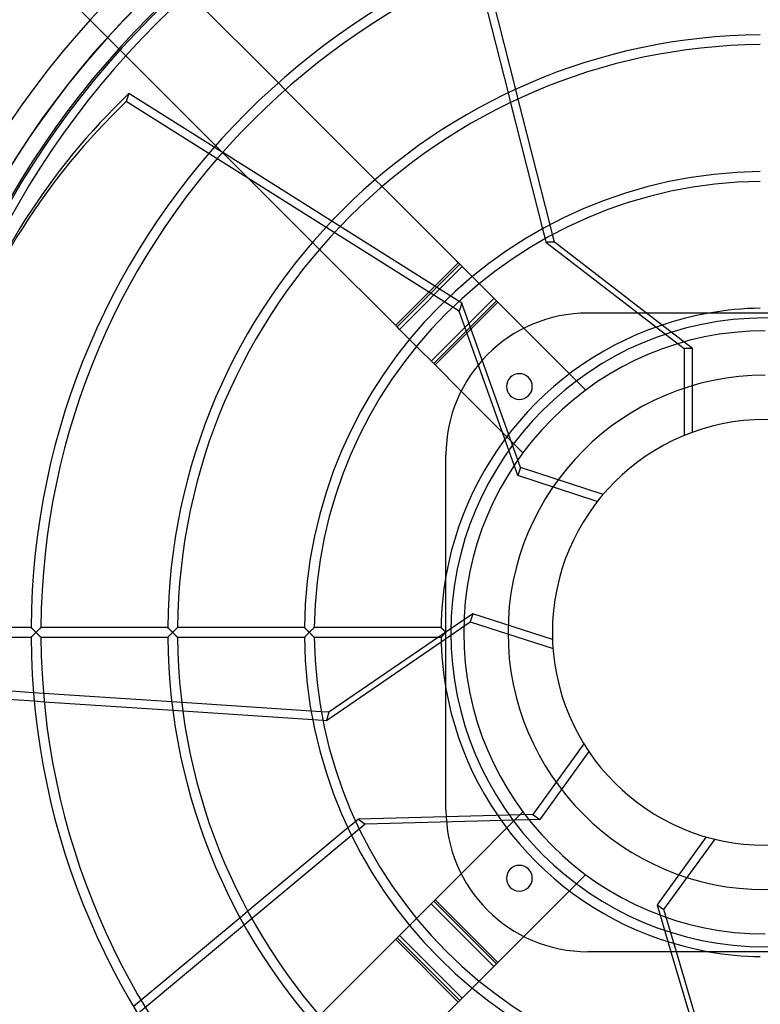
# Model space of a CAD drawing. Header units: millimetres. Extents: x -232 to 232, y -232 to 232.
# Tile 3 of 11: x -152 to -1, y -76 to 125. Entities that reach past the tile are written whole.
import ezdxf

# ---------------------------------------------------------------- set-up
doc = ezdxf.new("R2010")
doc.units = ezdxf.units.MM
doc.layers.add('HIDDEN', color=7, linetype='Continuous')
doc.layers.add('THICK', color=7, linetype='Continuous')

msp = doc.modelspace()

# ---------------------------------------------------------------- linework, layer by layer
at = {"layer": 'HIDDEN'}
for p, q in [((-131.54, 118.78), (-130.13, 117.36)), ((-97.67, 110.43), (-99.08, 111.85)), ((-50.28, 108.53), (-50.77, 110.5)), ((-129.49, 109.67), (-130.03, 108.03)), ((-52.32, 109.78), (-51.82, 107.8)), ((-62.27, 65.35), (-130.03, 108.03)), ((-110.43, 97.66), (-112.15, 98.74)), ((-111.85, 99.08), (-110.43, 97.67)), ((-61.74, 66.99), (-110.41, 97.64)), ((-77.95, 90.72), (-79.37, 92.13)), ((-43.29, 80.94), (-43.8, 82.94)), ((-45.32, 82.12), (-44.81, 80.12)), ((-92.13, 79.37), (-90.72, 77.95)), ((-62.46, 75.23), (-75.23, 62.46)), ((-58.21, 70.98), (-59.63, 72.4)), ((-67.97, 55.21), (-55.21, 67.97)), ((-67.47, 54.71), (-54.71, 67.47)), ((-61.74, 66.99), (-62.27, 65.35)), ((-49.84, 33.54), (-61.74, 66.99)), ((-50.37, 31.9), (-62.27, 65.35)), ((-36.1, 64.98), (-36.1, 64.98)), ((-25.87, 64.98), (-16.49, 57.76)), ((-14.77, 57.76), (-24.15, 64.98)), ((-36.54, 49.3), (-49.12, 61.88)), ((-70.98, 58.21), (-72.4, 59.63)), ((-16.49, 57.76), (-16.49, 40.06)), ((-14.77, 57.76), (-16.49, 57.76)), ((-14.77, 40.72), (-14.77, 57.76)), ((-61.88, 49.12), (-49.3, 36.54)), ((-36.54, 49.3), (-36.54, 49.3)), ((-64.98, 36.1), (-64.98, 36.1)), ((-49.3, 36.54), (-49.3, 36.54)), ((-49.84, 33.54), (-50.37, 31.9)), ((-33, 28.07), (-49.84, 33.54)), ((-34.17, 26.63), (-50.37, 31.9)), ((-59.5, 3.8), (-66.51, -1)), ((-65.95, -1.9), (-60.03, 2.16)), ((-59.5, 3.8), (-60.03, 2.16)), ((-60.03, 2.16), (-43.19, -3.31)), ((-43.3, -1.46), (-59.5, 3.8)), ((-149.42, 1), (-149.42, 1)), ((-149.42, 1), (-149.41, 0.99)), ((-149.41, 0.99), (-149.4, 0.98)), ((-149.4, 0.98), (-149.38, 0.96)), ((-149.38, 0.96), (-149.36, 0.94)), ((-149.36, 0.94), (-149.34, 0.92)), ((-149.34, 0.92), (-149.31, 0.89)), ((-149.31, 0.89), (-149.28, 0.86)), ((-149.28, 0.86), (-149.25, 0.83)), ((-149.25, 0.83), (-149.21, 0.79)), ((-149.21, 0.79), (-149.17, 0.75)), ((-149.17, 0.75), (-149.13, 0.71)), ((-149.13, 0.71), (-149.09, 0.67)), ((-149.09, 0.67), (-149.05, 0.63)), ((-149.05, 0.63), (-149, 0.58)), ((-149, 0.58), (-148.96, 0.54)), ((-148.96, 0.54), (-148.91, 0.49)), ((-148.91, 0.49), (-148.87, 0.44)), ((-148.87, 0.44), (-148.82, 0.4)), ((-148.82, 0.4), (-148.77, 0.35)), ((-148.77, 0.35), (-148.72, 0.3)), ((-148.72, 0.3), (-148.67, 0.25)), ((-148.67, 0.25), (-148.62, 0.2)), ((-148.62, 0.2), (-148.57, 0.15)), ((-148.57, 0.15), (-148.52, 0.1)), ((-148.52, 0.1), (-148.47, 0.05)), ((-148.47, 0.05), (-148.42, 0)), ((-148.42, 0), (-148.47, -0.05)), ((-148.42, 0), (-148.37, 0.06)), ((-148.37, -0.06), (-148.42, 0)), ((-148.37, 0.06), (-148.31, 0.11)), ((-148.31, 0.11), (-148.26, 0.16)), ((-148.26, 0.16), (-148.2, 0.22)), ((-148.2, 0.22), (-148.15, 0.27)), ((-148.15, 0.27), (-148.1, 0.32)), ((-148.1, 0.32), (-148.05, 0.38)), ((-148.05, 0.38), (-148, 0.43)), ((-148, 0.43), (-147.95, 0.47)), ((-147.95, 0.47), (-147.9, 0.52)), ((-147.9, 0.52), (-147.85, 0.57)), ((-147.85, 0.57), (-147.81, 0.61)), ((-147.81, 0.61), (-147.76, 0.66)), ((-147.76, 0.66), (-147.72, 0.7)), ((-147.72, 0.7), (-147.68, 0.74)), ((-147.68, 0.74), (-147.64, 0.78)), ((-147.64, 0.78), (-147.6, 0.82)), ((-147.6, 0.82), (-147.57, 0.85)), ((-147.57, 0.85), (-147.53, 0.89)), ((-147.53, 0.89), (-147.51, 0.91)), ((-147.51, 0.91), (-147.48, 0.94)), ((-147.48, 0.94), (-147.46, 0.96)), ((-147.46, 0.96), (-147.44, 0.98)), ((-147.44, 0.98), (-147.43, 0.99)), ((-147.43, 0.99), (-147.42, 1)), ((-147.42, 1), (-147.42, 1)), ((-121.6, 1), (-121.6, 1)), ((-121.6, 1), (-121.59, 0.99)), ((-121.59, 0.99), (-121.58, 0.98)), ((-121.58, 0.98), (-121.57, 0.96)), ((-121.57, 0.96), (-121.55, 0.94)), ((-121.55, 0.94), (-121.52, 0.92)), ((-121.52, 0.92), (-121.49, 0.89)), ((-121.49, 0.89), (-121.46, 0.86)), ((-121.46, 0.86), (-121.43, 0.83)), ((-121.43, 0.83), (-121.39, 0.79)), ((-121.39, 0.79), (-121.36, 0.75)), ((-121.36, 0.75), (-121.32, 0.71)), ((-121.32, 0.71), (-121.28, 0.67)), ((-121.28, 0.67), (-121.23, 0.63)), ((-121.23, 0.63), (-121.19, 0.58)), ((-121.19, 0.58), (-121.14, 0.54)), ((-121.14, 0.54), (-121.1, 0.49)), ((-121.1, 0.49), (-121.05, 0.44)), ((-121.05, 0.44), (-121, 0.4)), ((-121, 0.4), (-120.96, 0.35)), ((-120.96, 0.35), (-120.91, 0.3)), ((-120.91, 0.3), (-120.86, 0.25)), ((-120.86, 0.25), (-120.81, 0.2)), ((-120.81, 0.2), (-120.76, 0.15)), ((-120.76, 0.15), (-120.71, 0.1)), ((-120.71, 0.1), (-120.66, 0.05)), ((-120.66, 0.05), (-120.61, 0)), ((-120.61, 0), (-120.66, -0.05)), ((-120.61, 0), (-120.55, 0.06)), ((-120.55, -0.06), (-120.61, 0)), ((-120.55, 0.06), (-120.49, 0.12)), ((-120.49, 0.12), (-120.44, 0.17)), ((-120.44, 0.17), (-120.38, 0.23)), ((-120.38, 0.23), (-120.32, 0.28)), ((-120.32, 0.28), (-120.27, 0.34)), ((-120.27, 0.34), (-120.21, 0.39)), ((-120.21, 0.39), (-120.16, 0.44)), ((-120.16, 0.44), (-120.11, 0.5)), ((-120.11, 0.5), (-120.06, 0.54)), ((-120.06, 0.54), (-120.01, 0.59)), ((-120.01, 0.59), (-119.97, 0.64)), ((-119.97, 0.64), (-119.92, 0.68)), ((-119.92, 0.68), (-119.88, 0.73)), ((-119.88, 0.73), (-119.84, 0.77)), ((-119.84, 0.77), (-119.8, 0.81)), ((-119.8, 0.81), (-119.76, 0.84)), ((-119.76, 0.84), (-119.73, 0.88)), ((-119.73, 0.88), (-119.7, 0.91)), ((-119.7, 0.91), (-119.67, 0.93)), ((-119.67, 0.93), (-119.65, 0.96)), ((-119.65, 0.96), (-119.63, 0.98)), ((-119.63, 0.98), (-119.61, 0.99)), ((-119.61, 0.99), (-119.61, 1)), ((-119.61, 1), (-119.6, 1)), ((-93.79, 1), (-93.79, 1)), ((-93.79, 1), (-93.78, 0.99)), ((-93.78, 0.99), (-93.77, 0.98)), ((-93.77, 0.98), (-93.75, 0.96)), ((-93.75, 0.96), (-93.73, 0.94)), ((-93.73, 0.94), (-93.7, 0.91)), ((-93.7, 0.91), (-93.67, 0.88)), ((-93.67, 0.88), (-93.64, 0.85)), ((-93.64, 0.85), (-93.6, 0.81)), ((-93.6, 0.81), (-93.57, 0.78)), ((-93.57, 0.78), (-93.53, 0.74)), ((-93.53, 0.74), (-93.48, 0.69)), ((-93.48, 0.69), (-93.44, 0.65)), ((-93.44, 0.65), (-93.4, 0.6)), ((-93.4, 0.6), (-93.35, 0.56)), ((-93.35, 0.56), (-93.3, 0.51)), ((-93.3, 0.51), (-93.25, 0.46)), ((-93.25, 0.46), (-93.2, 0.41)), ((-93.2, 0.41), (-93.15, 0.36)), ((-93.15, 0.36), (-93.1, 0.31)), ((-93.1, 0.31), (-93.05, 0.26)), ((-93.05, 0.26), (-93, 0.21)), ((-93, 0.21), (-92.95, 0.16)), ((-92.95, 0.16), (-92.9, 0.1)), ((-92.9, 0.1), (-92.85, 0.05)), ((-92.85, 0.05), (-92.79, 0)), ((-92.79, 0), (-92.85, -0.05)), ((-92.79, 0), (-92.74, 0.06)), ((-92.74, -0.06), (-92.79, 0)), ((-92.74, 0.06), (-92.68, 0.12)), ((-92.68, 0.12), (-92.62, 0.17)), ((-92.62, 0.17), (-92.57, 0.23)), ((-92.57, 0.23), (-92.51, 0.28)), ((-92.51, 0.28), (-92.46, 0.34)), ((-92.46, 0.34), (-92.4, 0.39)), ((-92.4, 0.39), (-92.35, 0.44)), ((-92.35, 0.44), (-92.3, 0.49)), ((-92.3, 0.49), (-92.25, 0.54)), ((-92.25, 0.54), (-92.2, 0.59)), ((-92.2, 0.59), (-92.15, 0.64)), ((-92.15, 0.64), (-92.11, 0.68)), ((-92.11, 0.68), (-92.07, 0.73)), ((-92.07, 0.73), (-92.02, 0.77)), ((-92.02, 0.77), (-91.98, 0.81)), ((-91.98, 0.81), (-91.95, 0.84)), ((-91.95, 0.84), (-91.91, 0.88)), ((-91.91, 0.88), (-91.88, 0.91)), ((-91.88, 0.91), (-91.85, 0.93)), ((-91.85, 0.93), (-91.83, 0.96)), ((-91.83, 0.96), (-91.81, 0.98)), ((-91.81, 0.98), (-91.8, 0.99)), ((-91.8, 0.99), (-91.79, 1)), ((-91.79, 1), (-91.79, 1)), ((-65.97, 1), (-65.97, 1)), ((-65.97, 1), (-65.96, 0.99)), ((-65.96, 0.99), (-65.95, 0.98)), ((-65.95, 0.98), (-65.93, 0.96)), ((-65.93, 0.96), (-65.91, 0.94)), ((-65.91, 0.94), (-65.89, 0.91)), ((-65.89, 0.91), (-65.86, 0.88)), ((-65.86, 0.88), (-65.82, 0.85)), ((-65.82, 0.85), (-65.79, 0.81)), ((-65.79, 0.81), (-65.75, 0.78)), ((-65.75, 0.78), (-65.71, 0.74)), ((-65.71, 0.74), (-65.67, 0.69)), ((-65.67, 0.69), (-65.63, 0.65)), ((-65.63, 0.65), (-65.58, 0.6)), ((-65.58, 0.6), (-65.53, 0.56)), ((-65.53, 0.56), (-65.49, 0.51)), ((-65.49, 0.51), (-65.44, 0.46)), ((-65.44, 0.46), (-65.39, 0.41)), ((-65.39, 0.41), (-65.34, 0.36)), ((-65.34, 0.36), (-65.29, 0.31)), ((-65.29, 0.31), (-65.24, 0.26)), ((-65.24, 0.26), (-65.19, 0.21)), ((-65.19, 0.21), (-65.14, 0.16)), ((-65.14, 0.16), (-65.08, 0.1)), ((-65.08, 0.1), (-65.03, 0.05)), ((-65.03, 0.05), (-64.98, 0)), ((-149.41, -0.99), (-149.42, -1)), ((-149.42, -1), (-149.42, -1)), ((-149.4, -0.98), (-149.41, -0.99)), ((-149.38, -0.96), (-149.4, -0.98)), ((-149.36, -0.94), (-149.38, -0.96)), ((-149.33, -0.91), (-149.36, -0.94)), ((-149.3, -0.88), (-149.33, -0.91)), ((-149.27, -0.85), (-149.3, -0.88)), ((-149.23, -0.81), (-149.27, -0.85)), ((-149.2, -0.78), (-149.23, -0.81)), ((-149.16, -0.73), (-149.2, -0.78)), ((-149.11, -0.69), (-149.16, -0.73)), ((-149.07, -0.65), (-149.11, -0.69)), ((-149.02, -0.6), (-149.07, -0.65)), ((-148.98, -0.56), (-149.02, -0.6)), ((-148.93, -0.51), (-148.98, -0.56)), ((-148.88, -0.46), (-148.93, -0.51)), ((-148.83, -0.41), (-148.88, -0.46)), ((-148.78, -0.36), (-148.83, -0.41)), ((-148.73, -0.31), (-148.78, -0.36)), ((-148.68, -0.26), (-148.73, -0.31)), ((-148.63, -0.21), (-148.68, -0.26)), ((-148.58, -0.16), (-148.63, -0.21)), ((-148.53, -0.1), (-148.58, -0.16)), ((-148.47, -0.05), (-148.53, -0.1)), ((-148.31, -0.11), (-148.37, -0.06)), ((-148.26, -0.16), (-148.31, -0.11)), ((-148.2, -0.22), (-148.26, -0.16)), ((-148.15, -0.27), (-148.2, -0.22)), ((-148.1, -0.32), (-148.15, -0.27)), ((-148.05, -0.38), (-148.1, -0.32)), ((-148, -0.43), (-148.05, -0.38)), ((-147.95, -0.47), (-148, -0.43)), ((-147.9, -0.52), (-147.95, -0.47)), ((-147.85, -0.57), (-147.9, -0.52)), ((-147.81, -0.61), (-147.85, -0.57)), ((-147.76, -0.66), (-147.81, -0.61)), ((-147.72, -0.7), (-147.76, -0.66)), ((-147.68, -0.74), (-147.72, -0.7)), ((-147.64, -0.78), (-147.68, -0.74)), ((-147.6, -0.82), (-147.64, -0.78)), ((-147.57, -0.85), (-147.6, -0.82)), ((-147.53, -0.89), (-147.57, -0.85)), ((-147.51, -0.91), (-147.53, -0.89)), ((-147.48, -0.94), (-147.51, -0.91)), ((-147.46, -0.96), (-147.48, -0.94)), ((-147.44, -0.98), (-147.46, -0.96)), ((-147.43, -0.99), (-147.44, -0.98)), ((-147.42, -1), (-147.43, -0.99)), ((-147.42, -1), (-147.42, -1)), ((-121.59, -0.99), (-121.6, -1)), ((-121.6, -1), (-121.6, -1)), ((-121.58, -0.98), (-121.59, -0.99)), ((-121.57, -0.96), (-121.58, -0.98)), ((-121.55, -0.94), (-121.57, -0.96)), ((-121.52, -0.92), (-121.55, -0.94)), ((-121.49, -0.89), (-121.52, -0.92)), ((-121.46, -0.86), (-121.49, -0.89)), ((-121.43, -0.83), (-121.46, -0.86)), ((-121.39, -0.79), (-121.43, -0.83)), ((-121.36, -0.75), (-121.39, -0.79)), ((-121.32, -0.71), (-121.36, -0.75)), ((-121.28, -0.67), (-121.32, -0.71)), ((-121.23, -0.63), (-121.28, -0.67)), ((-121.19, -0.58), (-121.23, -0.63)), ((-121.14, -0.54), (-121.19, -0.58)), ((-121.1, -0.49), (-121.14, -0.54)), ((-121.05, -0.44), (-121.1, -0.49)), ((-121, -0.4), (-121.05, -0.44)), ((-120.96, -0.35), (-121, -0.4)), ((-120.91, -0.3), (-120.96, -0.35)), ((-120.86, -0.25), (-120.91, -0.3)), ((-120.81, -0.2), (-120.86, -0.25)), ((-120.76, -0.15), (-120.81, -0.2)), ((-120.71, -0.1), (-120.76, -0.15)), ((-120.66, -0.05), (-120.71, -0.1)), ((-120.49, -0.12), (-120.55, -0.06)), ((-120.44, -0.17), (-120.49, -0.12)), ((-120.38, -0.23), (-120.44, -0.17)), ((-120.32, -0.28), (-120.38, -0.23)), ((-120.27, -0.34), (-120.32, -0.28)), ((-120.21, -0.39), (-120.27, -0.34)), ((-120.16, -0.44), (-120.21, -0.39)), ((-120.11, -0.5), (-120.16, -0.44)), ((-120.06, -0.54), (-120.11, -0.5)), ((-120.01, -0.59), (-120.06, -0.54)), ((-119.97, -0.64), (-120.01, -0.59)), ((-119.92, -0.68), (-119.97, -0.64)), ((-119.88, -0.73), (-119.92, -0.68)), ((-119.84, -0.77), (-119.88, -0.73)), ((-119.8, -0.81), (-119.84, -0.77)), ((-119.76, -0.84), (-119.8, -0.81)), ((-119.73, -0.88), (-119.76, -0.84)), ((-119.7, -0.91), (-119.73, -0.88)), ((-119.67, -0.93), (-119.7, -0.91)), ((-119.65, -0.96), (-119.67, -0.93)), ((-119.63, -0.98), (-119.65, -0.96)), ((-119.61, -0.99), (-119.63, -0.98)), ((-119.61, -1), (-119.61, -0.99)), ((-119.6, -1), (-119.61, -1)), ((-93.78, -0.99), (-93.79, -1)), ((-93.79, -1), (-93.79, -1)), ((-93.77, -0.98), (-93.78, -0.99)), ((-93.75, -0.96), (-93.77, -0.98)), ((-93.73, -0.94), (-93.75, -0.96)), ((-93.7, -0.91), (-93.73, -0.94)), ((-93.67, -0.88), (-93.7, -0.91)), ((-93.64, -0.85), (-93.67, -0.88)), ((-93.6, -0.81), (-93.64, -0.85)), ((-93.57, -0.78), (-93.6, -0.81)), ((-93.53, -0.74), (-93.57, -0.78)), ((-93.48, -0.69), (-93.53, -0.74)), ((-93.44, -0.65), (-93.48, -0.69)), ((-93.4, -0.6), (-93.44, -0.65)), ((-93.35, -0.56), (-93.4, -0.6)), ((-93.3, -0.51), (-93.35, -0.56)), ((-93.25, -0.46), (-93.3, -0.51)), ((-93.2, -0.41), (-93.25, -0.46)), ((-93.15, -0.36), (-93.2, -0.41)), ((-93.1, -0.31), (-93.15, -0.36)), ((-93.05, -0.26), (-93.1, -0.31)), ((-93, -0.21), (-93.05, -0.26)), ((-92.95, -0.16), (-93, -0.21)), ((-92.9, -0.1), (-92.95, -0.16)), ((-92.85, -0.05), (-92.9, -0.1)), ((-92.68, -0.12), (-92.74, -0.06)), ((-92.62, -0.17), (-92.68, -0.12)), ((-92.57, -0.23), (-92.62, -0.17)), ((-92.51, -0.28), (-92.57, -0.23)), ((-92.46, -0.34), (-92.51, -0.28)), ((-92.4, -0.39), (-92.46, -0.34)), ((-92.35, -0.44), (-92.4, -0.39)), ((-92.3, -0.49), (-92.35, -0.44)), ((-92.25, -0.54), (-92.3, -0.49)), ((-92.2, -0.59), (-92.25, -0.54)), ((-92.15, -0.64), (-92.2, -0.59)), ((-92.11, -0.68), (-92.15, -0.64)), ((-92.07, -0.73), (-92.11, -0.68)), ((-92.02, -0.77), (-92.07, -0.73)), ((-91.98, -0.81), (-92.02, -0.77)), ((-91.95, -0.84), (-91.98, -0.81)), ((-91.91, -0.88), (-91.95, -0.84)), ((-91.88, -0.91), (-91.91, -0.88)), ((-91.85, -0.93), (-91.88, -0.91)), ((-91.83, -0.96), (-91.85, -0.93)), ((-91.81, -0.98), (-91.83, -0.96)), ((-91.8, -0.99), (-91.81, -0.98)), ((-91.79, -1), (-91.8, -0.99)), ((-91.79, -1), (-91.79, -1)), ((-65.96, -0.99), (-65.97, -1)), ((-65.97, -1), (-65.97, -1)), ((-65.95, -0.98), (-65.96, -0.99)), ((-65.94, -0.96), (-65.95, -0.98)), ((-65.91, -0.94), (-65.94, -0.96)), ((-65.89, -0.92), (-65.91, -0.94)), ((-65.86, -0.89), (-65.89, -0.92)), ((-65.83, -0.86), (-65.86, -0.89)), ((-65.8, -0.83), (-65.83, -0.86)), ((-65.77, -0.79), (-65.8, -0.83)), ((-65.73, -0.75), (-65.77, -0.79)), ((-65.69, -0.71), (-65.73, -0.75)), ((-65.65, -0.67), (-65.69, -0.71)), ((-65.6, -0.63), (-65.65, -0.67)), ((-65.56, -0.58), (-65.6, -0.63)), ((-65.52, -0.54), (-65.56, -0.58)), ((-65.47, -0.49), (-65.52, -0.54)), ((-65.42, -0.44), (-65.47, -0.49)), ((-65.38, -0.4), (-65.42, -0.44)), ((-65.33, -0.35), (-65.38, -0.4)), ((-65.28, -0.3), (-65.33, -0.35)), ((-65.23, -0.25), (-65.28, -0.3)), ((-65.18, -0.2), (-65.23, -0.25)), ((-65.13, -0.15), (-65.18, -0.2)), ((-65.08, -0.1), (-65.13, -0.15)), ((-65.03, -0.05), (-65.08, -0.1)), ((-64.98, 0), (-65.03, -0.05)), ((-146.9, -12.41), (-148.92, -12.28)), ((-148.77, -13.96), (-146.75, -14.1)), ((-118.75, -14.28), (-120.78, -14.14)), ((-120.57, -15.83), (-118.54, -15.97)), ((-90.36, -16.16), (-92.42, -16.02)), ((-92.1, -17.72), (-90.04, -17.86)), ((-36.89, -22.71), (-47.29, -37.03)), ((-35.89, -24.27), (-45.9, -38.05)), ((-82.79, -38.02), (-81.39, -39.03)), ((-45.9, -38.05), (-81.39, -39.03)), ((-64.98, -36.1), (-64.98, -36.1)), ((-47.29, -37.03), (-64.94, -37.52)), ((-49.3, -36.54), (-61.88, -49.12)), ((-49.3, -36.54), (-49.3, -36.54)), ((-47.29, -37.03), (-45.9, -38.05)), ((-81.39, -39.03), (-142.92, -90.28)), ((-83.34, -38.48), (-84.93, -39.8)), ((-11.99, -41.63), (-22, -55.41)), ((-20.61, -56.42), (-10.2, -42.1)), ((-49.12, -61.88), (-36.54, -49.3)), ((-36.54, -49.3), (-36.54, -49.3)), ((-55.21, -67.97), (-67.97, -55.21)), ((-54.71, -67.47), (-67.47, -54.71)), ((-22, -55.41), (-20.61, -56.42)), ((-22, -55.41), (-19.18, -64.98)), ((-105.28, -56.76), (-106.85, -58.06)), ((-18.09, -64.98), (-20.61, -56.42)), ((-70.98, -58.21), (-72.4, -59.63)), ((-75.23, -62.46), (-62.46, -75.23)), ((-36.1, -64.98), (-36.1, -64.98)), ((-58.21, -70.98), (-59.63, -72.4)), ((-127.01, -74.85), (-128.56, -76.15))]:
    msp.add_line(p, q, dxfattribs=at)
for radius, start, end in [(185.5, 90, 180), (180.5, 90, 180), (180.46, 0, 180), (176.89, 0, 180), (65.98, 99.9881, 170.0119), (63.98, 0, 180), (52.35, 90, 180), (43.32, 0, 180), (185.5, 180, 0), (180.5, 180, 270), (176.89, 180, 0), (63.98, 180, 0), (52.35, 180, 0), (43.32, 180, 0), (65.98, 189.9881, 260.0119)]:
    msp.add_arc((0, 0), radius, start, end, dxfattribs=at)
msp.add_ellipse((-0.27, -0.82), major_axis=(164.8, -53.55), ratio=0.866025, start_param=2.70526, end_param=3.141593, dxfattribs=at)
at = {"layer": 'THICK'}
for p, q in [((-148.69, 135.92), (-131.54, 118.78)), ((-58.75, 135.21), (-52.32, 109.78)), ((-50.77, 110.5), (-57.2, 135.87)), ((-99.08, 111.85), (-117.36, 130.13)), ((-130.13, 117.36), (-111.85, 99.08)), ((-79.37, 92.13), (-97.67, 110.43)), ((-112.15, 98.74), (-129.49, 109.67)), ((-43.8, 82.94), (-50.28, 108.53)), ((-51.82, 107.8), (-45.32, 82.12)), ((-110.43, 97.67), (-92.13, 79.37)), ((-110.41, 97.64), (-110.43, 97.66)), ((-62.17, 74.93), (-77.95, 90.72)), ((-42.91, 79.42), (-43.29, 80.94)), ((-44.81, 80.12), (-44.63, 79.42)), ((-44.63, 79.42), (-25.87, 64.98)), ((-42.91, 79.42), (-44.63, 79.42)), ((-24.15, 64.98), (-42.91, 79.42)), ((-90.72, 77.95), (-74.93, 62.17)), ((-74.93, 62.17), (-62.17, 74.93)), ((-74.43, 61.67), (-61.67, 74.43)), ((-61.67, 74.43), (-62.88, 75.64)), ((-59.63, 72.4), (-61.67, 74.43)), ((-54.42, 67.18), (-58.21, 70.98)), ((-67.18, 54.42), (-54.42, 67.18)), ((-49.12, 61.88), (-54.42, 67.18)), ((36.1, 64.98), (-36.1, 64.98)), ((-74.43, 61.67), (-74.93, 62.17)), ((-72.4, 59.63), (-74.43, 61.67)), ((-67.18, 54.42), (-70.98, 58.21)), ((-67.18, 54.42), (-61.88, 49.12)), ((-64.98, -36.1), (-64.98, 36.1)), ((-149.42, 1), (-175.23, 1)), ((-149.41, 0.99), (-149.42, 1)), ((-149.42, 1), (-149.42, 1)), ((-149.4, 0.98), (-149.41, 0.99)), ((-149.38, 0.96), (-149.4, 0.98)), ((-149.36, 0.94), (-149.38, 0.96)), ((-149.33, 0.91), (-149.36, 0.94)), ((-149.3, 0.88), (-149.33, 0.91)), ((-149.27, 0.85), (-149.3, 0.88)), ((-149.23, 0.81), (-149.27, 0.85)), ((-149.2, 0.78), (-149.23, 0.81)), ((-149.16, 0.73), (-149.2, 0.78)), ((-149.11, 0.69), (-149.16, 0.73)), ((-149.07, 0.65), (-149.11, 0.69)), ((-149.02, 0.6), (-149.07, 0.65)), ((-148.98, 0.56), (-149.02, 0.6)), ((-148.93, 0.51), (-148.98, 0.56)), ((-148.88, 0.46), (-148.93, 0.51)), ((-148.83, 0.41), (-148.88, 0.46)), ((-148.78, 0.36), (-148.83, 0.41)), ((-148.73, 0.31), (-148.78, 0.36)), ((-148.68, 0.26), (-148.73, 0.31)), ((-148.63, 0.21), (-148.68, 0.26)), ((-148.58, 0.16), (-148.63, 0.21)), ((-148.53, 0.1), (-148.58, 0.16)), ((-148.47, 0.05), (-148.53, 0.1)), ((-148.42, 0), (-148.47, 0.05)), ((-148.47, -0.05), (-148.42, 0)), ((-148.37, 0.05), (-148.42, 0)), ((-148.42, 0), (-148.37, -0.05)), ((-148.31, 0.11), (-148.37, 0.05)), ((-148.26, 0.16), (-148.31, 0.11)), ((-148.21, 0.22), (-148.26, 0.16)), ((-148.15, 0.27), (-148.21, 0.22)), ((-148.1, 0.32), (-148.15, 0.27)), ((-148.05, 0.38), (-148.1, 0.32)), ((-147.99, 0.43), (-148.05, 0.38)), ((-147.94, 0.48), (-147.99, 0.43)), ((-147.89, 0.53), (-147.94, 0.48)), ((-147.84, 0.58), (-147.89, 0.53)), ((-147.8, 0.63), (-147.84, 0.58)), ((-147.75, 0.67), (-147.8, 0.63)), ((-147.7, 0.72), (-147.75, 0.67)), ((-147.66, 0.76), (-147.7, 0.72)), ((-147.62, 0.8), (-147.66, 0.76)), ((-147.58, 0.84), (-147.62, 0.8)), ((-147.55, 0.87), (-147.58, 0.84)), ((-147.52, 0.9), (-147.55, 0.87)), ((-147.49, 0.93), (-147.52, 0.9)), ((-147.46, 0.96), (-147.49, 0.93)), ((-147.44, 0.97), (-147.46, 0.96)), ((-147.43, 0.99), (-147.44, 0.97)), ((-147.42, 1), (-147.43, 0.99)), ((-121.6, 1), (-147.42, 1)), ((-147.42, 1), (-147.42, 1)), ((-121.59, 0.99), (-121.6, 1)), ((-121.6, 1), (-121.6, 1)), ((-121.58, 0.98), (-121.59, 0.99)), ((-121.56, 0.96), (-121.58, 0.98)), ((-121.54, 0.94), (-121.56, 0.96)), ((-121.52, 0.91), (-121.54, 0.94)), ((-121.49, 0.88), (-121.52, 0.91)), ((-121.45, 0.85), (-121.49, 0.88)), ((-121.42, 0.81), (-121.45, 0.85)), ((-121.38, 0.78), (-121.42, 0.81)), ((-121.34, 0.73), (-121.38, 0.78)), ((-121.3, 0.69), (-121.34, 0.73)), ((-121.26, 0.65), (-121.3, 0.69)), ((-121.21, 0.6), (-121.26, 0.65)), ((-121.16, 0.56), (-121.21, 0.6)), ((-121.12, 0.51), (-121.16, 0.56)), ((-121.07, 0.46), (-121.12, 0.51)), ((-121.02, 0.41), (-121.07, 0.46)), ((-120.97, 0.36), (-121.02, 0.41)), ((-120.92, 0.31), (-120.97, 0.36)), ((-120.87, 0.26), (-120.92, 0.31)), ((-120.82, 0.21), (-120.87, 0.26)), ((-120.76, 0.16), (-120.82, 0.21)), ((-120.71, 0.1), (-120.76, 0.16)), ((-120.66, 0.05), (-120.71, 0.1)), ((-120.61, 0), (-120.66, 0.05)), ((-120.66, -0.05), (-120.61, 0)), ((-120.55, 0.06), (-120.61, 0)), ((-120.61, 0), (-120.55, -0.06)), ((-120.5, 0.11), (-120.55, 0.06)), ((-120.44, 0.17), (-120.5, 0.11)), ((-120.39, 0.22), (-120.44, 0.17)), ((-120.33, 0.27), (-120.39, 0.22)), ((-120.28, 0.33), (-120.33, 0.27)), ((-120.23, 0.38), (-120.28, 0.33)), ((-120.18, 0.43), (-120.23, 0.38)), ((-120.13, 0.48), (-120.18, 0.43)), ((-120.08, 0.53), (-120.13, 0.48)), ((-120.03, 0.57), (-120.08, 0.53)), ((-119.99, 0.62), (-120.03, 0.57)), ((-119.94, 0.66), (-119.99, 0.62)), ((-119.9, 0.7), (-119.94, 0.66)), ((-119.86, 0.74), (-119.9, 0.7)), ((-119.82, 0.78), (-119.86, 0.74)), ((-119.78, 0.82), (-119.82, 0.78)), ((-119.75, 0.85), (-119.78, 0.82)), ((-119.72, 0.89), (-119.75, 0.85)), ((-119.69, 0.91), (-119.72, 0.89)), ((-119.66, 0.94), (-119.69, 0.91)), ((-119.64, 0.96), (-119.66, 0.94)), ((-119.63, 0.98), (-119.64, 0.96)), ((-119.61, 0.99), (-119.63, 0.98)), ((-119.6, 1), (-119.61, 1)), ((-119.61, 1), (-119.61, 0.99)), ((-93.79, 1), (-119.6, 1)), ((-93.78, 0.99), (-93.79, 1)), ((-93.79, 1), (-93.79, 1)), ((-93.77, 0.98), (-93.78, 0.99)), ((-93.75, 0.96), (-93.77, 0.98)), ((-93.73, 0.94), (-93.75, 0.96)), ((-93.71, 0.92), (-93.73, 0.94)), ((-93.68, 0.89), (-93.71, 0.92)), ((-93.65, 0.86), (-93.68, 0.89)), ((-93.62, 0.83), (-93.65, 0.86)), ((-93.58, 0.79), (-93.62, 0.83)), ((-93.54, 0.75), (-93.58, 0.79)), ((-93.5, 0.71), (-93.54, 0.75)), ((-93.46, 0.67), (-93.5, 0.71)), ((-93.42, 0.63), (-93.46, 0.67)), ((-93.38, 0.58), (-93.42, 0.63)), ((-93.33, 0.54), (-93.38, 0.58)), ((-93.28, 0.49), (-93.33, 0.54)), ((-93.24, 0.44), (-93.28, 0.49)), ((-93.19, 0.4), (-93.24, 0.44)), ((-93.14, 0.35), (-93.19, 0.4)), ((-93.09, 0.3), (-93.14, 0.35)), ((-93.04, 0.25), (-93.09, 0.3)), ((-92.99, 0.2), (-93.04, 0.25)), ((-92.94, 0.15), (-92.99, 0.2)), ((-92.89, 0.1), (-92.94, 0.15)), ((-92.84, 0.05), (-92.89, 0.1)), ((-92.79, 0), (-92.84, 0.05)), ((-92.84, -0.05), (-92.79, 0)), ((-92.74, 0.05), (-92.79, 0)), ((-92.79, 0), (-92.74, -0.05)), ((-92.69, 0.11), (-92.74, 0.05)), ((-92.63, 0.16), (-92.69, 0.11)), ((-92.58, 0.22), (-92.63, 0.16)), ((-92.52, 0.27), (-92.58, 0.22)), ((-92.47, 0.32), (-92.52, 0.27)), ((-92.42, 0.38), (-92.47, 0.32)), ((-92.37, 0.43), (-92.42, 0.38)), ((-92.31, 0.48), (-92.37, 0.43)), ((-92.26, 0.53), (-92.31, 0.48)), ((-92.22, 0.58), (-92.26, 0.53)), ((-92.17, 0.62), (-92.22, 0.58)), ((-92.12, 0.67), (-92.17, 0.62)), ((-92.08, 0.71), (-92.12, 0.67)), ((-92.03, 0.76), (-92.08, 0.71)), ((-91.99, 0.8), (-92.03, 0.76)), ((-91.96, 0.83), (-91.99, 0.8)), ((-91.92, 0.87), (-91.96, 0.83)), ((-91.89, 0.9), (-91.92, 0.87)), ((-91.87, 0.92), (-91.89, 0.9)), ((-91.84, 0.95), (-91.87, 0.92)), ((-91.82, 0.97), (-91.84, 0.95)), ((-91.81, 0.98), (-91.82, 0.97)), ((-91.8, 0.99), (-91.81, 0.98)), ((-91.79, 1), (-91.8, 0.99)), ((-65.97, 1), (-91.79, 1)), ((-91.79, 1), (-91.79, 1)), ((-65.96, 0.99), (-65.97, 1)), ((-65.97, 1), (-65.97, 1)), ((-65.95, 0.98), (-65.96, 0.99)), ((-65.94, 0.96), (-65.95, 0.98)), ((-65.91, 0.94), (-65.94, 0.96)), ((-65.89, 0.92), (-65.91, 0.94)), ((-65.86, 0.89), (-65.89, 0.92)), ((-65.83, 0.86), (-65.86, 0.89)), ((-65.8, 0.83), (-65.83, 0.86)), ((-65.77, 0.79), (-65.8, 0.83)), ((-65.73, 0.75), (-65.77, 0.79)), ((-65.69, 0.71), (-65.73, 0.75)), ((-65.65, 0.67), (-65.69, 0.71)), ((-65.6, 0.63), (-65.65, 0.67)), ((-65.56, 0.58), (-65.6, 0.63)), ((-65.52, 0.54), (-65.56, 0.58)), ((-65.47, 0.49), (-65.52, 0.54)), ((-65.42, 0.44), (-65.47, 0.49)), ((-65.38, 0.4), (-65.42, 0.44)), ((-65.33, 0.35), (-65.38, 0.4)), ((-65.28, 0.3), (-65.33, 0.35)), ((-65.23, 0.25), (-65.28, 0.3)), ((-65.18, 0.2), (-65.23, 0.25)), ((-65.13, 0.15), (-65.18, 0.2)), ((-65.08, 0.1), (-65.13, 0.15)), ((-65.03, 0.05), (-65.08, 0.1)), ((-64.98, 0), (-65.03, 0.05)), ((-175.23, -1), (-149.42, -1)), ((-149.42, -1), (-149.41, -0.99)), ((-149.42, -1), (-149.42, -1)), ((-149.41, -0.99), (-149.4, -0.98)), ((-149.4, -0.98), (-149.38, -0.96)), ((-149.38, -0.96), (-149.36, -0.94)), ((-149.36, -0.94), (-149.34, -0.92)), ((-149.34, -0.92), (-149.31, -0.89)), ((-149.31, -0.89), (-149.28, -0.86)), ((-149.28, -0.86), (-149.25, -0.83)), ((-149.25, -0.83), (-149.21, -0.79)), ((-149.21, -0.79), (-149.17, -0.75)), ((-149.17, -0.75), (-149.13, -0.71)), ((-149.13, -0.71), (-149.09, -0.67)), ((-149.09, -0.67), (-149.05, -0.63)), ((-149.05, -0.63), (-149, -0.58)), ((-149, -0.58), (-148.96, -0.54)), ((-148.96, -0.54), (-148.91, -0.49)), ((-148.91, -0.49), (-148.87, -0.44)), ((-148.87, -0.44), (-148.82, -0.4)), ((-148.82, -0.4), (-148.77, -0.35)), ((-148.77, -0.35), (-148.72, -0.3)), ((-148.72, -0.3), (-148.67, -0.25)), ((-148.67, -0.25), (-148.62, -0.2)), ((-148.62, -0.2), (-148.57, -0.15)), ((-148.57, -0.15), (-148.52, -0.1)), ((-148.52, -0.1), (-148.47, -0.05)), ((-148.37, -0.05), (-148.31, -0.11)), ((-148.31, -0.11), (-148.26, -0.16)), ((-148.26, -0.16), (-148.21, -0.22)), ((-148.21, -0.22), (-148.15, -0.27)), ((-148.15, -0.27), (-148.1, -0.32)), ((-148.1, -0.32), (-148.05, -0.38)), ((-148.05, -0.38), (-147.99, -0.43)), ((-147.99, -0.43), (-147.94, -0.48)), ((-147.94, -0.48), (-147.89, -0.53)), ((-147.89, -0.53), (-147.84, -0.58)), ((-147.84, -0.58), (-147.8, -0.63)), ((-147.8, -0.63), (-147.75, -0.67)), ((-147.75, -0.67), (-147.7, -0.72)), ((-147.7, -0.72), (-147.66, -0.76)), ((-147.66, -0.76), (-147.62, -0.8)), ((-147.62, -0.8), (-147.58, -0.84)), ((-147.58, -0.84), (-147.55, -0.87)), ((-147.55, -0.87), (-147.52, -0.9)), ((-147.52, -0.9), (-147.49, -0.93)), ((-147.49, -0.93), (-147.46, -0.96)), ((-147.46, -0.96), (-147.44, -0.97)), ((-147.44, -0.97), (-147.43, -0.99)), ((-147.43, -0.99), (-147.42, -1)), ((-147.42, -1), (-121.6, -1)), ((-147.42, -1), (-147.42, -1)), ((-121.6, -1), (-121.59, -0.99)), ((-121.6, -1), (-121.6, -1)), ((-121.59, -0.99), (-121.58, -0.98)), ((-121.58, -0.98), (-121.56, -0.96)), ((-121.56, -0.96), (-121.54, -0.94)), ((-121.54, -0.94), (-121.52, -0.91)), ((-121.52, -0.91), (-121.49, -0.88)), ((-121.49, -0.88), (-121.45, -0.85)), ((-121.45, -0.85), (-121.42, -0.81)), ((-121.42, -0.81), (-121.38, -0.78)), ((-121.38, -0.78), (-121.34, -0.73)), ((-121.34, -0.73), (-121.3, -0.69)), ((-121.3, -0.69), (-121.26, -0.65)), ((-121.26, -0.65), (-121.21, -0.6)), ((-121.21, -0.6), (-121.16, -0.56)), ((-121.16, -0.56), (-121.12, -0.51)), ((-121.12, -0.51), (-121.07, -0.46)), ((-121.07, -0.46), (-121.02, -0.41)), ((-121.02, -0.41), (-120.97, -0.36)), ((-120.97, -0.36), (-120.92, -0.31)), ((-120.92, -0.31), (-120.87, -0.26)), ((-120.87, -0.26), (-120.82, -0.21)), ((-120.82, -0.21), (-120.76, -0.16)), ((-120.76, -0.16), (-120.71, -0.1)), ((-120.71, -0.1), (-120.66, -0.05)), ((-120.55, -0.06), (-120.5, -0.11)), ((-120.5, -0.11), (-120.44, -0.17)), ((-120.44, -0.17), (-120.39, -0.22)), ((-120.39, -0.22), (-120.33, -0.27)), ((-120.33, -0.27), (-120.28, -0.33)), ((-120.28, -0.33), (-120.23, -0.38)), ((-120.23, -0.38), (-120.18, -0.43)), ((-120.18, -0.43), (-120.13, -0.48)), ((-120.13, -0.48), (-120.08, -0.53)), ((-120.08, -0.53), (-120.03, -0.57)), ((-120.03, -0.57), (-119.99, -0.62)), ((-119.99, -0.62), (-119.94, -0.66)), ((-119.94, -0.66), (-119.9, -0.7)), ((-119.9, -0.7), (-119.86, -0.74)), ((-119.86, -0.74), (-119.82, -0.78)), ((-119.82, -0.78), (-119.78, -0.82)), ((-119.78, -0.82), (-119.75, -0.85)), ((-119.75, -0.85), (-119.72, -0.89)), ((-119.72, -0.89), (-119.69, -0.91)), ((-119.69, -0.91), (-119.66, -0.94)), ((-119.66, -0.94), (-119.64, -0.96)), ((-119.64, -0.96), (-119.63, -0.98)), ((-119.63, -0.98), (-119.61, -0.99)), ((-119.61, -0.99), (-119.61, -1)), ((-119.61, -1), (-119.6, -1)), ((-119.6, -1), (-93.79, -1)), ((-93.79, -1), (-93.78, -0.99)), ((-93.79, -1), (-93.79, -1)), ((-93.78, -0.99), (-93.77, -0.98)), ((-93.77, -0.98), (-93.75, -0.96)), ((-93.75, -0.96), (-93.73, -0.94)), ((-93.73, -0.94), (-93.71, -0.92)), ((-93.71, -0.92), (-93.68, -0.89)), ((-93.68, -0.89), (-93.65, -0.86)), ((-93.65, -0.86), (-93.62, -0.83)), ((-93.62, -0.83), (-93.58, -0.79)), ((-93.58, -0.79), (-93.54, -0.75)), ((-93.54, -0.75), (-93.5, -0.71)), ((-93.5, -0.71), (-93.46, -0.67)), ((-93.46, -0.67), (-93.42, -0.63)), ((-93.42, -0.63), (-93.38, -0.58)), ((-93.38, -0.58), (-93.33, -0.54)), ((-93.33, -0.54), (-93.28, -0.49)), ((-93.28, -0.49), (-93.24, -0.44)), ((-93.24, -0.44), (-93.19, -0.4)), ((-93.19, -0.4), (-93.14, -0.35)), ((-93.14, -0.35), (-93.09, -0.3)), ((-93.09, -0.3), (-93.04, -0.25)), ((-93.04, -0.25), (-92.99, -0.2)), ((-92.99, -0.2), (-92.94, -0.15)), ((-92.94, -0.15), (-92.89, -0.1)), ((-92.89, -0.1), (-92.84, -0.05)), ((-92.74, -0.05), (-92.69, -0.11)), ((-92.69, -0.11), (-92.63, -0.16)), ((-92.63, -0.16), (-92.58, -0.22)), ((-92.58, -0.22), (-92.52, -0.27)), ((-92.52, -0.27), (-92.47, -0.32)), ((-92.47, -0.32), (-92.42, -0.38)), ((-92.42, -0.38), (-92.37, -0.43)), ((-92.37, -0.43), (-92.31, -0.48)), ((-92.31, -0.48), (-92.26, -0.53)), ((-92.26, -0.53), (-92.22, -0.58)), ((-92.22, -0.58), (-92.17, -0.62)), ((-92.17, -0.62), (-92.12, -0.67)), ((-92.12, -0.67), (-92.08, -0.71)), ((-92.08, -0.71), (-92.03, -0.76)), ((-92.03, -0.76), (-91.99, -0.8)), ((-91.99, -0.8), (-91.96, -0.83)), ((-91.96, -0.83), (-91.92, -0.87)), ((-91.92, -0.87), (-91.89, -0.9)), ((-91.89, -0.9), (-91.87, -0.92)), ((-91.87, -0.92), (-91.84, -0.95)), ((-91.84, -0.95), (-91.82, -0.97)), ((-91.82, -0.97), (-91.81, -0.98)), ((-91.81, -0.98), (-91.8, -0.99)), ((-91.8, -0.99), (-91.79, -1)), ((-91.79, -1), (-65.97, -1)), ((-91.79, -1), (-91.79, -1)), ((-89.32, -17.9), (-65.95, -1.9)), ((-66.51, -1), (-88.79, -16.26)), ((-65.97, -1), (-65.96, -0.99)), ((-65.97, -1), (-65.97, -1)), ((-65.96, -0.99), (-65.95, -0.98)), ((-65.95, -0.98), (-65.93, -0.96)), ((-65.93, -0.96), (-65.91, -0.94)), ((-65.91, -0.94), (-65.89, -0.91)), ((-65.89, -0.91), (-65.86, -0.88)), ((-65.86, -0.88), (-65.82, -0.85)), ((-65.82, -0.85), (-65.79, -0.81)), ((-65.79, -0.81), (-65.75, -0.78)), ((-65.75, -0.78), (-65.71, -0.74)), ((-65.71, -0.74), (-65.67, -0.69)), ((-65.67, -0.69), (-65.63, -0.65)), ((-65.63, -0.65), (-65.58, -0.6)), ((-65.58, -0.6), (-65.53, -0.56)), ((-65.53, -0.56), (-65.49, -0.51)), ((-65.49, -0.51), (-65.44, -0.46)), ((-65.44, -0.46), (-65.39, -0.41)), ((-65.39, -0.41), (-65.34, -0.36)), ((-65.34, -0.36), (-65.29, -0.31)), ((-65.29, -0.31), (-65.24, -0.26)), ((-65.24, -0.26), (-65.19, -0.21)), ((-65.19, -0.21), (-65.14, -0.16)), ((-65.14, -0.16), (-65.08, -0.1)), ((-65.08, -0.1), (-65.03, -0.05)), ((-65.03, -0.05), (-64.98, 0)), ((-148.92, -12.28), (-168.69, -10.97)), ((-169.22, -12.61), (-148.77, -13.96)), ((-120.78, -14.14), (-146.9, -12.41)), ((-146.75, -14.1), (-120.57, -15.83)), ((-92.42, -16.02), (-118.75, -14.28)), ((-118.54, -15.97), (-92.1, -17.72)), ((-88.79, -16.26), (-90.36, -16.16)), ((-90.04, -17.86), (-89.32, -17.9)), ((-88.79, -16.26), (-89.32, -17.9)), ((-82.79, -38.02), (-83.34, -38.48)), ((-64.94, -37.52), (-82.79, -38.02)), ((-84.93, -39.8), (-105.28, -56.76)), ((-61.88, -49.12), (-67.18, -54.42)), ((-67.18, -54.42), (-70.98, -58.21)), ((-54.42, -67.18), (-67.18, -54.42)), ((-106.85, -58.06), (-127.01, -74.85)), ((-72.4, -59.63), (-74.43, -61.67)), ((-74.93, -62.17), (-74.43, -61.67)), ((-61.67, -74.43), (-74.43, -61.67)), ((-54.42, -67.18), (-49.12, -61.88)), ((-74.93, -62.17), (-90.72, -77.95)), ((-62.17, -74.93), (-74.93, -62.17)), ((36.1, -64.98), (-36.1, -64.98)), ((-19.18, -64.98), (-11.97, -89.47)), ((-10.57, -90.49), (-18.09, -64.98)), ((-54.42, -67.18), (-58.21, -70.98)), ((-59.63, -72.4), (-61.67, -74.43)), ((-77.95, -90.72), (-62.17, -74.93)), ((-61.67, -74.43), (-62.17, -74.93))]:
    msp.add_line(p, q, dxfattribs=at)
for centre, radius, start, end in [((0, 0), 205.05, 90, 180), ((0, 0), 203.05, 90.2822, 179.7178), ((0, 0), 177.24, 90.3233, 179.6767), ((0, 0), 175.24, 90.327, 179.673), ((0, 0), 149.42, 90.3835, 179.6165), ((0, 0), 147.42, 90.3887, 179.6113), ((0, 0), 121.61, 90.4712, 179.5288), ((0, 0), 119.61, 90.479, 179.521), ((0, 0), 93.79, 90.6109, 179.3891), ((0, 0), 91.79, 90.6242, 179.3758), ((-36.1, 36.1), 28.88, 90, 180), ((0, 0), 65.98, 90.8684, 99.9881), ((0, 0), 61.37, 90, 180), ((-50.03, 50.03), 2.62, 45, 225), ((0, 0), 52.35, 90, 180), ((-50.03, 50.03), 2.62, 225, 45), ((0, 0), 65.98, 170.0119, 179.1316), ((0, 0), 61.37, 180, 270), ((0, 0), 52.35, 180, 0), ((0, 0), 205.05, 180, 270), ((0, 0), 203.05, 180.2822, 269.7178), ((0, 0), 177.24, 180.3233, 269.6767), ((0, 0), 175.24, 180.327, 269.673), ((0, 0), 149.42, 180.3835, 269.6165), ((0, 0), 147.42, 180.3887, 269.6113), ((0, 0), 121.61, 180.4712, 269.5288), ((0, 0), 119.61, 180.479, 269.521), ((0, 0), 93.79, 180.6109, 269.3891), ((0, 0), 91.79, 180.6242, 269.3758), ((0, 0), 65.98, 180.8684, 189.9881), ((-36.1, -36.1), 28.88, 180, 270), ((-50.03, -50.03), 2.62, 315, 135), ((-50.03, -50.03), 2.62, 135, 315), ((0, 0), 65.98, 260.0119, 269.1316)]:
    msp.add_arc(centre, radius, start, end, dxfattribs=at)
msp.add_ellipse((0.27, 0.82), major_axis=(-164.8, 53.55), ratio=0.866025, start_param=-0.436332, end_param=0, dxfattribs=at)

doc.saveas('drawing.dxf')
